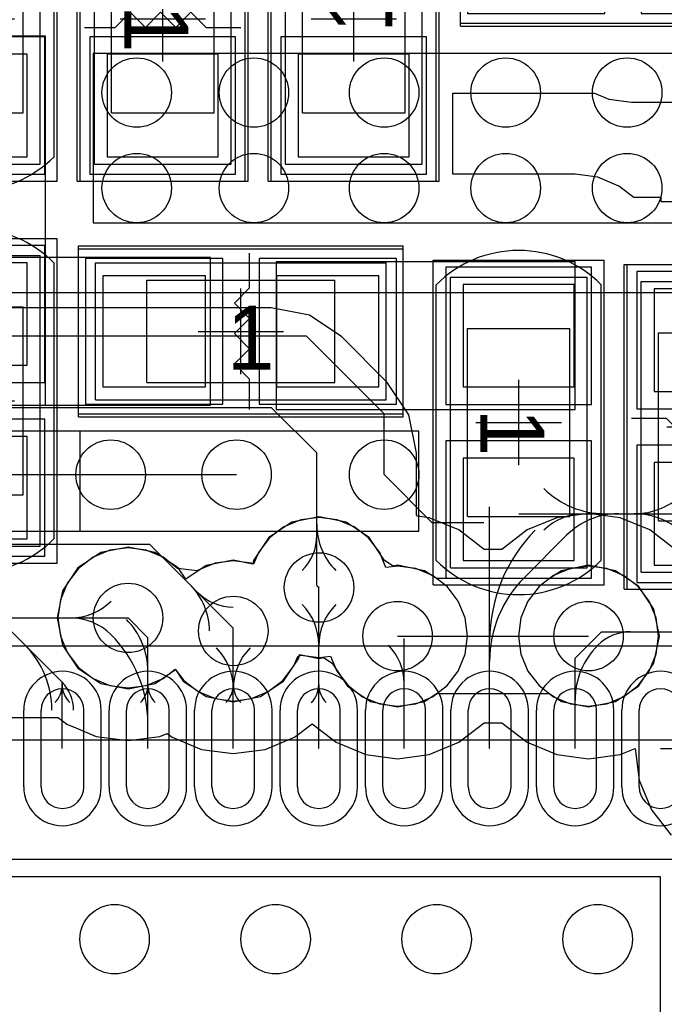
# Model space of a CAD drawing. Extents: x 772.2 to 790.5, y 469.3 to 499.1.
# Tile 6 of 20: x 778.3 to 782.1, y 479.7 to 485.5. Entities that reach past the tile are written whole.
import ezdxf

# ---------------------------------------------------------------- set-up
doc = ezdxf.new("R2010")
doc.units = 0
doc.layers.get('0').update_dxf_attribs({"linetype": 'CONTINUOUS'})
for name, color, linetype in [('BOTTOMLAYER', 5, 'CONTINUOUS'), ('BOTTOMOVERLAY', 54, 'CONTINUOUS'), ('MECHANICAL13', 56, 'CONTINUOUS'), ('MECHANICAL15', 56, 'CONTINUOUS'), ('MECHANICAL16', 56, 'CONTINUOUS'), ('MIDLAYER1', 16, 'CONTINUOUS'), ('MIDLAYER2', 76, 'CONTINUOUS'), ('MULTILAYER', 9, 'CONTINUOUS'), ('TOPLAYER', 1, 'CONTINUOUS'), ('TOPOVERLAY', 2, 'CONTINUOUS'), ('TOPPASTE', 8, 'CONTINUOUS'), ('TOPSOLDER', 216, 'CONTINUOUS')]:
    doc.layers.add(name, color=color, linetype=linetype)

# ---------------------------------------------------------------- blocks, each defined once
blk = doc.blocks.new('QFN50P600X600X100_40N_2')
at = {"layer": 'MECHANICAL13'}
blk.add_line((3.050002, -3.050002), (-3.049999, -3.050002), dxfattribs=at)
at = {"layer": 'MECHANICAL15'}
blk.add_line((3.6, -3.6), (-3.599998, -3.6), dxfattribs=at)
at = {"layer": 'TOPLAYER'}
for p, q in [((-2.250001, 2.250001), (-2.250001, -2.250001)), ((-2.250001, -2.250001), (2.250001, -2.250001)), ((-2.125, -2.775001), (-2.125, -3.225002)), ((-1.874998, -2.775001), (-1.874998, -3.225002)), ((-1.625001, -2.775001), (-1.625001, -3.225002)), ((-1.374999, -2.775001), (-1.374999, -3.225002)), ((-1.125002, -2.775001), (-1.125002, -3.225002)), ((-0.874997, -2.775001), (-0.874997, -3.225002)), ((-0.625, -2.775001), (-0.625, -3.225002)), ((-0.374998, -2.775001), (-0.374998, -3.225002)), ((-0.125001, -2.775001), (-0.125001, -3.225002)), ((0.125004, -2.775001), (0.125004, -3.225002)), ((0.375001, -2.775001), (0.375001, -3.225002)), ((0.625003, -2.775001), (0.625003, -3.225002)), ((0.875, -2.775001), (0.875, -3.225002)), ((1.125002, -2.775001), (1.125002, -3.225002)), ((1.374999, -2.775001), (1.374999, -3.225002))]:
    blk.add_line(p, q, dxfattribs=at)
for centre, start, end in [((-2.249998, -2.775001), 0, 180), ((-1.749999, -2.775001), 0, 180), ((-1.25, -2.775001), 0, 180), ((-0.749999, -2.775001), 0, 180), ((-0.249999, -2.775001), 0, 180), ((0.250002, -2.775001), 0, 180), ((0.750001, -2.775001), 0, 180), ((1.25, -2.775001), 0, 180), ((-2.249998, -3.225002), 180, 0), ((-1.749999, -3.225002), 180, 0), ((-1.25, -3.225002), 180, 0), ((-0.749999, -3.225002), 180, 0), ((-0.249999, -3.225002), 180, 0), ((0.250002, -3.225002), 180, 0), ((0.750001, -3.225002), 180, 0), ((1.25, -3.225002), 180, 0)]:
    blk.add_arc(centre, 0.125, start, end, dxfattribs=at)
at = {"layer": 'TOPPASTE'}
for p, q in [((-2.250001, 2.250001), (-2.250001, -2.250001)), ((-2.250001, -2.250001), (2.250001, -2.250001)), ((-2.125, -2.775001), (-2.125, -3.225002)), ((-1.874998, -2.775001), (-1.874998, -3.225002)), ((-1.625001, -2.775001), (-1.625001, -3.225002)), ((-1.374999, -2.775001), (-1.374999, -3.225002)), ((-1.125002, -2.775001), (-1.125002, -3.225002)), ((-0.874997, -2.775001), (-0.874997, -3.225002)), ((-0.625, -2.775001), (-0.625, -3.225002)), ((-0.374998, -2.775001), (-0.374998, -3.225002)), ((-0.125001, -2.775001), (-0.125001, -3.225002)), ((0.125004, -2.775001), (0.125004, -3.225002)), ((0.375001, -2.775001), (0.375001, -3.225002)), ((0.625003, -2.775001), (0.625003, -3.225002)), ((0.875, -2.775001), (0.875, -3.225002)), ((1.125002, -2.775001), (1.125002, -3.225002)), ((1.374999, -2.775001), (1.374999, -3.225002))]:
    blk.add_line(p, q, dxfattribs=at)
for centre, start, end in [((-2.249998, -2.775001), 0, 180), ((-1.749999, -2.775001), 0, 180), ((-1.25, -2.775001), 0, 180), ((-0.749999, -2.775001), 0, 180), ((-0.249999, -2.775001), 0, 180), ((0.250002, -2.775001), 0, 180), ((0.750001, -2.775001), 0, 180), ((1.25, -2.775001), 0, 180), ((-2.249998, -3.225002), 180, 0), ((-1.749999, -3.225002), 180, 0), ((-1.25, -3.225002), 180, 0), ((-0.749999, -3.225002), 180, 0), ((-0.249999, -3.225002), 180, 0), ((0.250002, -3.225002), 180, 0), ((0.750001, -3.225002), 180, 0), ((1.25, -3.225002), 180, 0)]:
    blk.add_arc(centre, 0.125, start, end, dxfattribs=at)
at = {"layer": 'TOPSOLDER'}
for p, q in [((-2.351601, -2.351601), (2.351601, -2.351601)), ((-2.0234, -2.775001), (-2.0234, -3.225002)), ((-1.976598, -2.775001), (-1.976598, -3.225002)), ((-1.523401, -2.775001), (-1.523401, -3.225002)), ((-1.476599, -2.775001), (-1.476599, -3.225002)), ((-1.023402, -2.775001), (-1.023402, -3.225002)), ((-0.976597, -2.775001), (-0.976597, -3.225002)), ((-0.5234, -2.775001), (-0.5234, -3.225002)), ((-0.476598, -2.775001), (-0.476598, -3.225002)), ((-0.023401, -2.775001), (-0.023401, -3.225002)), ((0.023404, -2.775001), (0.023404, -3.225002)), ((0.476601, -2.775001), (0.476601, -3.225002)), ((0.523403, -2.775001), (0.523403, -3.225002)), ((0.9766, -2.775001), (0.9766, -3.225002)), ((1.023402, -2.775001), (1.023402, -3.225002)), ((1.476599, -2.775001), (1.476599, -3.225002))]:
    blk.add_line(p, q, dxfattribs=at)
for centre, start, end in [((-2.249998, -2.775001), 0, 180), ((-1.749999, -2.775001), 0, 180), ((-1.25, -2.775001), 0, 180), ((-0.749999, -2.775001), 0, 180), ((-0.249999, -2.775001), 0, 180), ((0.250002, -2.775001), 0, 180), ((0.750001, -2.775001), 0, 180), ((1.25, -2.775001), 0, 180), ((-2.249998, -3.225002), 180, 0), ((-1.749999, -3.225002), 180, 0), ((-1.25, -3.225002), 180, 0), ((-0.749999, -3.225002), 180, 0), ((-0.249999, -3.225002), 180, 0), ((0.250002, -3.225002), 180, 0), ((0.750001, -3.225002), 180, 0), ((1.25, -3.225002), 180, 0)]:
    blk.add_arc(centre, 0.2266, start, end, dxfattribs=at)
blk = doc.blocks.new('L0402_28')
at = {"layer": 'MECHANICAL15'}
for p, q in [((-0.850001, 0.399999), (0.850001, 0.399999)), ((-0.850001, 0.399999), (-0.850001, -0.399999)), ((0.850001, 0.399999), (0.850001, -0.399999)), ((-0.850001, -0.399999), (0.850001, -0.399999))]:
    blk.add_line(p, q, dxfattribs=at)
at = {"layer": 'MECHANICAL16'}
for p, q in [((-0.950001, 0.499999), (0.950001, 0.499999)), ((-0.950001, 0.499999), (-0.950001, -0.499999)), ((0.950001, 0.499999), (0.950001, -0.499999)), ((-0.549999, 0.299999), (0.549999, 0.299999)), ((-0.549999, 0.299999), (-0.549999, -0.299999)), ((0.549999, 0.299999), (0.549999, -0.299999)), ((0, 0.249999), (0, -0.249999)), ((-0.249999, 0), (0.249999, 0)), ((-0.549999, -0.299999), (0.549999, -0.299999)), ((-0.950001, -0.499999), (0.950001, -0.499999))]:
    blk.add_line(p, q, dxfattribs=at)
at = {"layer": 'TOPLAYER'}
for p, q in [((-0.208001, 0.325001), (-0.807999, 0.325001)), ((-0.807999, 0.325001), (-0.807999, -0.325001)), ((-0.208001, -0.325001), (-0.208001, 0.325001)), ((0.807999, 0.325001), (0.208001, 0.325001)), ((0.208001, 0.325001), (0.208001, -0.325001)), ((0.807999, -0.325001), (0.807999, 0.325001)), ((-0.807999, -0.325001), (-0.208001, -0.325001)), ((0.208001, -0.325001), (0.807999, -0.325001))]:
    blk.add_line(p, q, dxfattribs=at)
at = {"layer": 'TOPOVERLAY'}
for p, q in [((-0.950001, 0.4826), (-0.950001, -0.4826)), ((-0.950001, 0.4826), (0.950001, 0.4826)), ((0.950001, 0.4826), (0.950001, -0.4826)), ((0.0508, 0.4572), (0.0508, 0.254)), ((0.0508, 0.254), (-0.0381, 0.1651)), ((-0.0381, 0.1651), (0.0508, 0.0762)), ((0.0508, 0.0762), (-0.0381, -0.0127)), ((-0.0381, -0.0127), (0.0508, -0.1016)), ((0.0508, -0.1016), (-0.0381, -0.1905)), ((-0.0381, -0.1905), (0.0508, -0.2794)), ((0.0508, -0.2794), (0.0508, -0.4572)), ((-0.950001, -0.4826), (0.950001, -0.4826))]:
    blk.add_line(p, q, dxfattribs=at)
at = {"layer": 'TOPPASTE'}
for p, q in [((-0.208001, 0.325001), (-0.807999, 0.325001)), ((-0.807999, 0.325001), (-0.807999, -0.325001)), ((-0.208001, -0.325001), (-0.208001, 0.325001)), ((0.807999, 0.325001), (0.208001, 0.325001)), ((0.208001, 0.325001), (0.208001, -0.325001)), ((0.807999, -0.325001), (0.807999, 0.325001)), ((-0.807999, -0.325001), (-0.208001, -0.325001)), ((0.208001, -0.325001), (0.807999, -0.325001))]:
    blk.add_line(p, q, dxfattribs=at)
at = {"layer": 'TOPSOLDER'}
for p, q in [((-0.106401, 0.426601), (-0.909599, 0.426601)), ((-0.909599, 0.426601), (-0.909599, -0.426601)), ((-0.106401, -0.426601), (-0.106401, 0.426601)), ((0.909599, 0.426601), (0.106401, 0.426601)), ((0.106401, 0.426601), (0.106401, -0.426601)), ((0.909599, -0.426601), (0.909599, 0.426601)), ((-0.909599, -0.426601), (-0.106401, -0.426601)), ((0.106401, -0.426601), (0.909599, -0.426601))]:
    blk.add_line(p, q, dxfattribs=at)
at = {"layer": 'MECHANICAL15'}
blk.add_text('1', height=0.375001, dxfattribs=at).set_placement((-0.082133, -0.22496))
blk = doc.blocks.new('0402C_39')
at = {"layer": 'MECHANICAL15'}
for p, q in [((0.850001, 0.399999), (-0.850001, 0.399999)), ((-0.850001, -0.399999), (-0.850001, 0.399999)), ((0.850001, -0.399999), (0.850001, 0.399999)), ((0.850001, -0.399999), (-0.850001, -0.399999))]:
    blk.add_line(p, q, dxfattribs=at)
at = {"layer": 'MECHANICAL16'}
for p, q in [((0.950001, 0.499999), (-0.950001, 0.499999)), ((-0.950001, -0.499999), (-0.950001, 0.499999)), ((0.950001, -0.499999), (0.950001, 0.499999)), ((0.549999, 0.299999), (-0.549999, 0.299999)), ((-0.549999, -0.299999), (-0.549999, 0.299999)), ((0.549999, -0.299999), (0.549999, 0.299999)), ((0, -0.249999), (0, 0.249999)), ((0.249999, 0), (-0.249999, 0)), ((0.549999, -0.299999), (-0.549999, -0.299999)), ((0.950001, -0.499999), (-0.950001, -0.499999))]:
    blk.add_line(p, q, dxfattribs=at)
at = {"layer": 'TOPLAYER'}
for p, q in [((-0.208001, 0.325001), (-0.807999, 0.325001)), ((-0.807999, 0.325001), (-0.807999, -0.325001)), ((-0.208001, -0.325001), (-0.208001, 0.325001)), ((0.807999, 0.325001), (0.208001, 0.325001)), ((0.208001, 0.325001), (0.208001, -0.325001)), ((0.807999, -0.325001), (0.807999, 0.325001)), ((-0.807999, -0.325001), (-0.208001, -0.325001)), ((0.208001, -0.325001), (0.807999, -0.325001))]:
    blk.add_line(p, q, dxfattribs=at)
at = {"layer": 'TOPOVERLAY'}
for p, q in [((-0.807319, 0.481546), (-0.806265, 0.4826)), ((0.806265, 0.4826), (-0.806265, 0.4826)), ((0.807316, 0.481548), (0.806265, 0.4826)), ((0.806262, -0.4826), (-0.806262, -0.4826))]:
    blk.add_line(p, q, dxfattribs=at)
for centre, radius, start, end in [((-0.325768, -0.000003), 0.68101, -224.999816, -134.875), ((0.325765, -0.000003), 0.681015, -45.125, 44.999816)]:
    blk.add_arc(centre, radius, start, end, dxfattribs=at)
at = {"layer": 'TOPPASTE'}
for p, q in [((-0.208001, 0.325001), (-0.807999, 0.325001)), ((-0.807999, 0.325001), (-0.807999, -0.325001)), ((-0.208001, -0.325001), (-0.208001, 0.325001)), ((0.807999, 0.325001), (0.208001, 0.325001)), ((0.208001, 0.325001), (0.208001, -0.325001)), ((0.807999, -0.325001), (0.807999, 0.325001)), ((-0.807999, -0.325001), (-0.208001, -0.325001)), ((0.208001, -0.325001), (0.807999, -0.325001))]:
    blk.add_line(p, q, dxfattribs=at)
at = {"layer": 'TOPSOLDER'}
for p, q in [((-0.106401, 0.426601), (-0.909599, 0.426601)), ((-0.909599, 0.426601), (-0.909599, -0.426601)), ((-0.106401, -0.426601), (-0.106401, 0.426601)), ((0.909599, 0.426601), (0.106401, 0.426601)), ((0.106401, 0.426601), (0.106401, -0.426601)), ((0.909599, -0.426601), (0.909599, 0.426601)), ((-0.909599, -0.426601), (-0.106401, -0.426601)), ((0.106401, -0.426601), (0.909599, -0.426601))]:
    blk.add_line(p, q, dxfattribs=at)
at = {"layer": 'MECHANICAL15'}
blk.add_text('1', height=0.375001, dxfattribs=at).set_placement((-0.082133, -0.22496))
blk = doc.blocks.new('0402C_42')
at = {"layer": 'MECHANICAL15'}
for p, q in [((-0.850001, -0.399999), (-0.850001, 0.399999)), ((0.850001, 0.399999), (-0.850001, 0.399999)), ((0.850001, -0.399999), (0.850001, 0.399999)), ((0.850001, -0.399999), (-0.850001, -0.399999))]:
    blk.add_line(p, q, dxfattribs=at)
at = {"layer": 'MECHANICAL16'}
for p, q in [((-0.950001, -0.499999), (-0.950001, 0.499999)), ((0.950001, 0.499999), (-0.950001, 0.499999)), ((0.950001, -0.499999), (0.950001, 0.499999)), ((-0.549999, -0.299999), (-0.549999, 0.299999)), ((0.549999, 0.299999), (-0.549999, 0.299999)), ((0.549999, -0.299999), (0.549999, 0.299999)), ((0, -0.249999), (0, 0.249999)), ((0.249999, 0), (-0.249999, 0)), ((0.549999, -0.299999), (-0.549999, -0.299999)), ((0.950001, -0.499999), (-0.950001, -0.499999))]:
    blk.add_line(p, q, dxfattribs=at)
at = {"layer": 'TOPLAYER'}
for p, q in [((-0.208001, 0.325001), (-0.807999, 0.325001)), ((-0.807999, 0.325001), (-0.807999, -0.325001)), ((-0.208001, -0.325001), (-0.208001, 0.325001)), ((0.807999, 0.325001), (0.208001, 0.325001)), ((0.208001, 0.325001), (0.208001, -0.325001)), ((0.807999, -0.325001), (0.807999, 0.325001)), ((-0.807999, -0.325001), (-0.208001, -0.325001)), ((0.208001, -0.325001), (0.807999, -0.325001))]:
    blk.add_line(p, q, dxfattribs=at)
at = {"layer": 'TOPOVERLAY'}
for p, q in [((-0.807319, 0.481546), (-0.806265, 0.4826)), ((0.806265, 0.4826), (-0.806265, 0.4826)), ((0.807316, 0.481548), (0.806265, 0.4826)), ((0.806262, -0.4826), (-0.806262, -0.4826))]:
    blk.add_line(p, q, dxfattribs=at)
for centre, radius, start, end in [((-0.325768, -0.000003), 0.68101, -224.999816, -134.875), ((0.325765, -0.000003), 0.681015, -45.125, 44.999816)]:
    blk.add_arc(centre, radius, start, end, dxfattribs=at)
at = {"layer": 'TOPPASTE'}
for p, q in [((-0.208001, 0.325001), (-0.807999, 0.325001)), ((-0.807999, 0.325001), (-0.807999, -0.325001)), ((-0.208001, -0.325001), (-0.208001, 0.325001)), ((0.807999, 0.325001), (0.208001, 0.325001)), ((0.208001, 0.325001), (0.208001, -0.325001)), ((0.807999, -0.325001), (0.807999, 0.325001)), ((-0.807999, -0.325001), (-0.208001, -0.325001)), ((0.208001, -0.325001), (0.807999, -0.325001))]:
    blk.add_line(p, q, dxfattribs=at)
at = {"layer": 'TOPSOLDER'}
for p, q in [((-0.106401, 0.426601), (-0.909599, 0.426601)), ((-0.909599, 0.426601), (-0.909599, -0.426601)), ((-0.106401, -0.426601), (-0.106401, 0.426601)), ((0.909599, 0.426601), (0.106401, 0.426601)), ((0.106401, 0.426601), (0.106401, -0.426601)), ((0.909599, -0.426601), (0.909599, 0.426601)), ((-0.909599, -0.426601), (-0.106401, -0.426601)), ((0.106401, -0.426601), (0.909599, -0.426601))]:
    blk.add_line(p, q, dxfattribs=at)
at = {"layer": 'MECHANICAL15'}
blk.add_text('1', height=0.375001, dxfattribs=at).set_placement((-0.082133, -0.22496))
blk = doc.blocks.new('L0402_51')
at = {"layer": 'MECHANICAL15'}
for p, q in [((-0.850001, 0.399999), (0.850001, 0.399999)), ((-0.850001, -0.399999), (-0.850001, 0.399999)), ((0.850001, -0.399999), (0.850001, 0.399999)), ((-0.850001, -0.399999), (0.850001, -0.399999))]:
    blk.add_line(p, q, dxfattribs=at)
at = {"layer": 'MECHANICAL16'}
for p, q in [((-0.950001, 0.499999), (0.950001, 0.499999)), ((-0.950001, -0.499999), (-0.950001, 0.499999)), ((0.950001, -0.499999), (0.950001, 0.499999)), ((-0.549999, 0.299999), (0.549999, 0.299999)), ((-0.549999, -0.299999), (-0.549999, 0.299999)), ((0.549999, -0.299999), (0.549999, 0.299999)), ((0, -0.249999), (0, 0.249999)), ((-0.249999, 0), (0.249999, 0)), ((-0.549999, -0.299999), (0.549999, -0.299999)), ((-0.950001, -0.499999), (0.950001, -0.499999))]:
    blk.add_line(p, q, dxfattribs=at)
at = {"layer": 'TOPLAYER'}
for p, q in [((-0.208001, 0.325001), (-0.807999, 0.325001)), ((-0.807999, 0.325001), (-0.807999, -0.325001)), ((-0.208001, -0.325001), (-0.208001, 0.325001)), ((0.807999, 0.325001), (0.208001, 0.325001)), ((0.208001, 0.325001), (0.208001, -0.325001)), ((0.807999, -0.325001), (0.807999, 0.325001)), ((-0.807999, -0.325001), (-0.208001, -0.325001)), ((0.208001, -0.325001), (0.807999, -0.325001))]:
    blk.add_line(p, q, dxfattribs=at)
at = {"layer": 'TOPOVERLAY'}
for p, q in [((-0.950001, -0.4826), (-0.950001, 0.4826)), ((-0.950001, 0.4826), (0.950001, 0.4826)), ((0.950001, -0.4826), (0.950001, 0.4826)), ((0.0508, 0.254), (0.0508, 0.4572)), ((-0.0381, 0.1651), (0.0508, 0.254)), ((-0.0381, 0.1651), (0.0508, 0.0762)), ((-0.0381, -0.0127), (0.0508, 0.0762)), ((-0.0381, -0.0127), (0.0508, -0.1016)), ((-0.0381, -0.1905), (0.0508, -0.1016)), ((-0.0381, -0.1905), (0.0508, -0.2794)), ((0.0508, -0.4572), (0.0508, -0.2794)), ((-0.950001, -0.4826), (0.950001, -0.4826))]:
    blk.add_line(p, q, dxfattribs=at)
at = {"layer": 'TOPPASTE'}
for p, q in [((-0.208001, 0.325001), (-0.807999, 0.325001)), ((-0.807999, 0.325001), (-0.807999, -0.325001)), ((-0.208001, -0.325001), (-0.208001, 0.325001)), ((0.807999, 0.325001), (0.208001, 0.325001)), ((0.208001, 0.325001), (0.208001, -0.325001)), ((0.807999, -0.325001), (0.807999, 0.325001)), ((-0.807999, -0.325001), (-0.208001, -0.325001)), ((0.208001, -0.325001), (0.807999, -0.325001))]:
    blk.add_line(p, q, dxfattribs=at)
at = {"layer": 'TOPSOLDER'}
for p, q in [((-0.106401, 0.426601), (-0.909599, 0.426601)), ((-0.909599, 0.426601), (-0.909599, -0.426601)), ((-0.106401, -0.426601), (-0.106401, 0.426601)), ((0.909599, 0.426601), (0.106401, 0.426601)), ((0.106401, 0.426601), (0.106401, -0.426601)), ((0.909599, -0.426601), (0.909599, 0.426601)), ((-0.909599, -0.426601), (-0.106401, -0.426601)), ((0.106401, -0.426601), (0.909599, -0.426601))]:
    blk.add_line(p, q, dxfattribs=at)
at = {"layer": 'MECHANICAL15'}
blk.add_text('1', height=0.375001, dxfattribs=at).set_placement((-0.082133, -0.22496))
blk = doc.blocks.new('0402C_55')
at = {"layer": 'MECHANICAL15'}
for p, q in [((-0.850001, 0.399999), (0.850001, 0.399999)), ((-0.850001, 0.399999), (-0.850001, -0.399999)), ((0.850001, 0.399999), (0.850001, -0.399999)), ((-0.850001, -0.399999), (0.850001, -0.399999))]:
    blk.add_line(p, q, dxfattribs=at)
at = {"layer": 'MECHANICAL16'}
for p, q in [((-0.950001, 0.499999), (0.950001, 0.499999)), ((-0.950001, 0.499999), (-0.950001, -0.499999)), ((0.950001, 0.499999), (0.950001, -0.499999)), ((-0.549999, 0.299999), (0.549999, 0.299999)), ((-0.549999, 0.299999), (-0.549999, -0.299999)), ((0.549999, 0.299999), (0.549999, -0.299999)), ((0, 0.249999), (0, -0.249999)), ((-0.249999, 0), (0.249999, 0)), ((-0.549999, -0.299999), (0.549999, -0.299999)), ((-0.950001, -0.499999), (0.950001, -0.499999))]:
    blk.add_line(p, q, dxfattribs=at)
at = {"layer": 'TOPLAYER'}
for p, q in [((-0.208001, 0.325001), (-0.807999, 0.325001)), ((-0.807999, 0.325001), (-0.807999, -0.325001)), ((-0.208001, -0.325001), (-0.208001, 0.325001)), ((0.807999, 0.325001), (0.208001, 0.325001)), ((0.208001, 0.325001), (0.208001, -0.325001)), ((0.807999, -0.325001), (0.807999, 0.325001)), ((-0.807999, -0.325001), (-0.208001, -0.325001)), ((0.208001, -0.325001), (0.807999, -0.325001))]:
    blk.add_line(p, q, dxfattribs=at)
at = {"layer": 'TOPOVERLAY'}
for p, q in [((-0.806265, 0.4826), (-0.807319, 0.481546)), ((-0.806265, 0.4826), (0.806265, 0.4826)), ((0.806265, 0.4826), (0.807316, 0.481548)), ((-0.806262, -0.4826), (0.806262, -0.4826))]:
    blk.add_line(p, q, dxfattribs=at)
for centre, radius, start, end in [((-0.325768, -0.000003), 0.68101, 135.000184, 225.125), ((0.325765, -0.000003), 0.681015, -45.125, 44.999816)]:
    blk.add_arc(centre, radius, start, end, dxfattribs=at)
at = {"layer": 'TOPPASTE'}
for p, q in [((-0.208001, 0.325001), (-0.807999, 0.325001)), ((-0.807999, 0.325001), (-0.807999, -0.325001)), ((-0.208001, -0.325001), (-0.208001, 0.325001)), ((0.807999, 0.325001), (0.208001, 0.325001)), ((0.208001, 0.325001), (0.208001, -0.325001)), ((0.807999, -0.325001), (0.807999, 0.325001)), ((-0.807999, -0.325001), (-0.208001, -0.325001)), ((0.208001, -0.325001), (0.807999, -0.325001))]:
    blk.add_line(p, q, dxfattribs=at)
at = {"layer": 'TOPSOLDER'}
for p, q in [((-0.106401, 0.426601), (-0.909599, 0.426601)), ((-0.909599, 0.426601), (-0.909599, -0.426601)), ((-0.106401, -0.426601), (-0.106401, 0.426601)), ((0.909599, 0.426601), (0.106401, 0.426601)), ((0.106401, 0.426601), (0.106401, -0.426601)), ((0.909599, -0.426601), (0.909599, 0.426601)), ((-0.909599, -0.426601), (-0.106401, -0.426601)), ((0.106401, -0.426601), (0.909599, -0.426601))]:
    blk.add_line(p, q, dxfattribs=at)
at = {"layer": 'MECHANICAL15'}
blk.add_text('1', height=0.375001, dxfattribs=at).set_placement((-0.082133, -0.22496))
blk = doc.blocks.new('L0402_61')
at = {"layer": 'MECHANICAL15'}
for p, q in [((0.850001, 0.399999), (-0.850001, 0.399999)), ((-0.850001, -0.399999), (-0.850001, 0.399999)), ((0.850001, -0.399999), (0.850001, 0.399999)), ((0.850001, -0.399999), (-0.850001, -0.399999))]:
    blk.add_line(p, q, dxfattribs=at)
at = {"layer": 'MECHANICAL16'}
for p, q in [((0.950001, 0.499999), (-0.950001, 0.499999)), ((-0.950001, -0.499999), (-0.950001, 0.499999)), ((0.950001, -0.499999), (0.950001, 0.499999)), ((0.549999, 0.299999), (-0.549999, 0.299999)), ((-0.549999, -0.299999), (-0.549999, 0.299999)), ((0.549999, -0.299999), (0.549999, 0.299999)), ((0, -0.249999), (0, 0.249999)), ((0.249999, 0), (-0.249999, 0)), ((0.549999, -0.299999), (-0.549999, -0.299999)), ((0.950001, -0.499999), (-0.950001, -0.499999))]:
    blk.add_line(p, q, dxfattribs=at)
at = {"layer": 'TOPLAYER'}
for p, q in [((-0.208001, 0.325001), (-0.807999, 0.325001)), ((-0.807999, 0.325001), (-0.807999, -0.325001)), ((-0.208001, -0.325001), (-0.208001, 0.325001)), ((0.807999, 0.325001), (0.208001, 0.325001)), ((0.208001, 0.325001), (0.208001, -0.325001)), ((0.807999, -0.325001), (0.807999, 0.325001)), ((-0.807999, -0.325001), (-0.208001, -0.325001)), ((0.208001, -0.325001), (0.807999, -0.325001))]:
    blk.add_line(p, q, dxfattribs=at)
at = {"layer": 'TOPOVERLAY'}
for p, q in [((-0.950001, -0.4826), (-0.950001, 0.4826)), ((0.950001, 0.4826), (-0.950001, 0.4826)), ((0.950001, -0.4826), (0.950001, 0.4826)), ((0.0508, 0.254), (0.0508, 0.4572)), ((-0.0381, 0.1651), (0.0508, 0.254)), ((0.0508, 0.0762), (-0.0381, 0.1651)), ((-0.0381, -0.0127), (0.0508, 0.0762)), ((0.0508, -0.1016), (-0.0381, -0.0127)), ((-0.0381, -0.1905), (0.0508, -0.1016)), ((0.0508, -0.2794), (-0.0381, -0.1905)), ((0.0508, -0.4572), (0.0508, -0.2794)), ((0.950001, -0.4826), (-0.950001, -0.4826))]:
    blk.add_line(p, q, dxfattribs=at)
at = {"layer": 'TOPPASTE'}
for p, q in [((-0.208001, 0.325001), (-0.807999, 0.325001)), ((-0.807999, 0.325001), (-0.807999, -0.325001)), ((-0.208001, -0.325001), (-0.208001, 0.325001)), ((0.807999, 0.325001), (0.208001, 0.325001)), ((0.208001, 0.325001), (0.208001, -0.325001)), ((0.807999, -0.325001), (0.807999, 0.325001)), ((-0.807999, -0.325001), (-0.208001, -0.325001)), ((0.208001, -0.325001), (0.807999, -0.325001))]:
    blk.add_line(p, q, dxfattribs=at)
at = {"layer": 'TOPSOLDER'}
for p, q in [((-0.106401, 0.426601), (-0.909599, 0.426601)), ((-0.909599, 0.426601), (-0.909599, -0.426601)), ((-0.106401, -0.426601), (-0.106401, 0.426601)), ((0.909599, 0.426601), (0.106401, 0.426601)), ((0.106401, 0.426601), (0.106401, -0.426601)), ((0.909599, -0.426601), (0.909599, 0.426601)), ((-0.909599, -0.426601), (-0.106401, -0.426601)), ((0.106401, -0.426601), (0.909599, -0.426601))]:
    blk.add_line(p, q, dxfattribs=at)
at = {"layer": 'MECHANICAL15'}
blk.add_text('1', height=0.375001, dxfattribs=at).set_placement((-0.082133, -0.22496))
blk = doc.blocks.new('0402R_63')
at = {"layer": 'MECHANICAL15'}
for p, q in [((-0.850001, 0.399999), (-0.850001, -0.399999)), ((-0.850001, 0.399999), (0.850001, 0.399999)), ((0.850001, 0.399999), (0.850001, -0.399999)), ((-0.850001, -0.399999), (0.850001, -0.399999))]:
    blk.add_line(p, q, dxfattribs=at)
at = {"layer": 'MECHANICAL16'}
for p, q in [((-0.950001, 0.499999), (-0.950001, -0.499999)), ((-0.950001, 0.499999), (0.950001, 0.499999)), ((0.950001, 0.499999), (0.950001, -0.499999)), ((-0.549999, 0.299999), (-0.549999, -0.299999)), ((-0.549999, 0.299999), (0.549999, 0.299999)), ((0.549999, 0.299999), (0.549999, -0.299999)), ((0, 0.249999), (0, -0.249999)), ((-0.249999, 0), (0.249999, 0)), ((-0.549999, -0.299999), (0.549999, -0.299999)), ((-0.950001, -0.499999), (0.950001, -0.499999))]:
    blk.add_line(p, q, dxfattribs=at)
at = {"layer": 'TOPLAYER'}
for p, q in [((-0.208001, 0.325001), (-0.807999, 0.325001)), ((-0.807999, 0.325001), (-0.807999, -0.325001)), ((-0.208001, -0.325001), (-0.208001, 0.325001)), ((0.807999, 0.325001), (0.208001, 0.325001)), ((0.208001, 0.325001), (0.208001, -0.325001)), ((0.807999, -0.325001), (0.807999, 0.325001)), ((-0.807999, -0.325001), (-0.208001, -0.325001)), ((0.208001, -0.325001), (0.807999, -0.325001))]:
    blk.add_line(p, q, dxfattribs=at)
at = {"layer": 'TOPOVERLAY'}
for p, q in [((-0.950001, 0.4826), (0.950001, 0.4826)), ((-0.950001, 0.4826), (-0.950001, -0.4826)), ((0.950001, 0.4826), (0.950001, -0.4826)), ((-0.950001, -0.4826), (0.950001, -0.4826))]:
    blk.add_line(p, q, dxfattribs=at)
at = {"layer": 'TOPPASTE'}
for p, q in [((-0.208001, 0.325001), (-0.807999, 0.325001)), ((-0.807999, 0.325001), (-0.807999, -0.325001)), ((-0.208001, -0.325001), (-0.208001, 0.325001)), ((0.807999, 0.325001), (0.208001, 0.325001)), ((0.208001, 0.325001), (0.208001, -0.325001)), ((0.807999, -0.325001), (0.807999, 0.325001)), ((-0.807999, -0.325001), (-0.208001, -0.325001)), ((0.208001, -0.325001), (0.807999, -0.325001))]:
    blk.add_line(p, q, dxfattribs=at)
at = {"layer": 'TOPSOLDER'}
for p, q in [((-0.106401, 0.426601), (-0.909599, 0.426601)), ((-0.909599, 0.426601), (-0.909599, -0.426601)), ((-0.106401, -0.426601), (-0.106401, 0.426601)), ((0.909599, 0.426601), (0.106401, 0.426601)), ((0.106401, 0.426601), (0.106401, -0.426601)), ((0.909599, -0.426601), (0.909599, 0.426601)), ((-0.909599, -0.426601), (-0.106401, -0.426601)), ((0.106401, -0.426601), (0.909599, -0.426601))]:
    blk.add_line(p, q, dxfattribs=at)
at = {"layer": 'MECHANICAL15'}
blk.add_text('1', height=0.375001, dxfattribs=at).set_placement((-0.082133, -0.22496))
blk = doc.blocks.new('0402R_65')
at = {"layer": 'MECHANICAL15'}
for p, q in [((-0.850001, 0.399999), (-0.850001, -0.399999)), ((0.850001, 0.399999), (-0.850001, 0.399999)), ((0.850001, 0.399999), (0.850001, -0.399999)), ((0.850001, -0.399999), (-0.850001, -0.399999))]:
    blk.add_line(p, q, dxfattribs=at)
at = {"layer": 'MECHANICAL16'}
for p, q in [((-0.950001, 0.499999), (-0.950001, -0.499999)), ((0.950001, 0.499999), (-0.950001, 0.499999)), ((0.950001, 0.499999), (0.950001, -0.499999)), ((-0.549999, 0.299999), (-0.549999, -0.299999)), ((0.549999, 0.299999), (-0.549999, 0.299999)), ((0.549999, 0.299999), (0.549999, -0.299999)), ((0, 0.249999), (0, -0.249999)), ((0.249999, 0), (-0.249999, 0)), ((0.549999, -0.299999), (-0.549999, -0.299999)), ((0.950001, -0.499999), (-0.950001, -0.499999))]:
    blk.add_line(p, q, dxfattribs=at)
at = {"layer": 'TOPLAYER'}
for p, q in [((-0.208001, 0.325001), (-0.807999, 0.325001)), ((-0.807999, 0.325001), (-0.807999, -0.325001)), ((-0.208001, -0.325001), (-0.208001, 0.325001)), ((0.807999, 0.325001), (0.208001, 0.325001)), ((0.208001, 0.325001), (0.208001, -0.325001)), ((0.807999, -0.325001), (0.807999, 0.325001)), ((-0.807999, -0.325001), (-0.208001, -0.325001)), ((0.208001, -0.325001), (0.807999, -0.325001))]:
    blk.add_line(p, q, dxfattribs=at)
at = {"layer": 'TOPOVERLAY'}
for p, q in [((0.950001, 0.4826), (-0.950001, 0.4826)), ((-0.950001, 0.4826), (-0.950001, -0.4826)), ((0.950001, 0.4826), (0.950001, -0.4826)), ((0.950001, -0.4826), (-0.950001, -0.4826))]:
    blk.add_line(p, q, dxfattribs=at)
at = {"layer": 'TOPPASTE'}
for p, q in [((-0.208001, 0.325001), (-0.807999, 0.325001)), ((-0.807999, 0.325001), (-0.807999, -0.325001)), ((-0.208001, -0.325001), (-0.208001, 0.325001)), ((0.807999, 0.325001), (0.208001, 0.325001)), ((0.208001, 0.325001), (0.208001, -0.325001)), ((0.807999, -0.325001), (0.807999, 0.325001)), ((-0.807999, -0.325001), (-0.208001, -0.325001)), ((0.208001, -0.325001), (0.807999, -0.325001))]:
    blk.add_line(p, q, dxfattribs=at)
at = {"layer": 'TOPSOLDER'}
for p, q in [((-0.106401, 0.426601), (-0.909599, 0.426601)), ((-0.909599, 0.426601), (-0.909599, -0.426601)), ((-0.106401, -0.426601), (-0.106401, 0.426601)), ((0.909599, 0.426601), (0.106401, 0.426601)), ((0.106401, 0.426601), (0.106401, -0.426601)), ((0.909599, -0.426601), (0.909599, 0.426601)), ((-0.909599, -0.426601), (-0.106401, -0.426601)), ((0.106401, -0.426601), (0.909599, -0.426601))]:
    blk.add_line(p, q, dxfattribs=at)
at = {"layer": 'MECHANICAL15'}
blk.add_text('1', height=0.375001, dxfattribs=at).set_placement((-0.082133, -0.22496))

msp = doc.modelspace()

# ---------------------------------------------------------------- linework, layer by layer
at = {"layer": 'BOTTOMLAYER'}
for p, q in [((779.78, 483.779596), (777.199789, 483.779596)), ((780.002989, 483.73524), (779.78, 483.779596)), ((780.192029, 483.608929), (780.002989, 483.73524)), ((777.2654, 483.616), (779.9832, 483.616)), ((779.9832, 483.616), (780.4404, 483.1588)), ((780.458729, 483.342229), (780.192029, 483.608929)), ((780.58504, 483.153189), (780.458729, 483.342229)), ((775.1191, 483.1969), (779.78, 483.1969)), ((779.78, 483.1969), (780.0467, 482.9302)), ((780.4404, 482.8032), (780.4404, 483.1588)), ((780.629396, 482.9302), (780.58504, 483.153189)), ((780.0467, 482.1555), (780.0467, 482.9302)), ((780.629396, 482.568237), (780.629396, 482.9302)), ((774.992237, 482.8032), (779.5768, 482.8032)), ((780.4404, 482.8032), (780.7198, 482.5238)), ((780.635231, 482.560635), (780.629396, 482.568237)), ((780.704659, 482.551494), (780.635231, 482.560635)), ((780.877666, 482.47983), (780.704659, 482.551494)), ((781.450936, 482.551494), (781.277929, 482.47983)), ((781.636598, 482.575936), (781.450936, 482.551494)), ((781.822259, 482.551494), (781.636598, 482.575936)), ((781.995266, 482.47983), (781.822259, 482.551494)), ((780.7198, 482.5238), (781.0246, 482.5238)), ((781.026228, 482.365832), (780.877666, 482.47983)), ((781.277929, 482.47983), (781.129367, 482.365832)), ((782.143831, 482.365832), (781.995266, 482.47983)), ((777.9258, 482.3968), (779.066776, 482.3968)), ((779.066776, 482.3968), (779.557796, 481.90578)), ((781.129367, 482.365832), (781.026228, 482.365832)), ((780.0467, 482.1555), (780.0594, 482.1428)), ((778.002, 481.965), (778.9418, 481.965)), ((779.557796, 481.8888), (779.557796, 481.90578)), ((778.243361, 481.382304), (778.532913, 481.382304)), ((778.532913, 481.382304), (778.583132, 481.343769)), ((778.583132, 481.343769), (778.617627, 481.329479)), ((778.617627, 481.329479), (778.620028, 481.327877)), ((778.620028, 481.327877), (778.62286, 481.327313)), ((778.62286, 481.327313), (778.756139, 481.272106)), ((779.916464, 481.267569), (780.018717, 481.346032)), ((780.018717, 481.346032), (780.160329, 481.237369)), ((780.877666, 481.237369), (781.026228, 481.351366)), ((781.026228, 481.351366), (781.129367, 481.351366)), ((781.129367, 481.351366), (781.277929, 481.237369)), ((778.756139, 481.272106), (778.9418, 481.247663)), ((778.9418, 481.247663), (779.127461, 481.272106)), ((779.127461, 481.272106), (779.170164, 481.289794)), ((779.170164, 481.289794), (779.199127, 481.267569)), ((779.199127, 481.267569), (779.372134, 481.195906)), ((779.743457, 481.195906), (779.916464, 481.267569)), ((780.160329, 481.237369), (780.333336, 481.165705)), ((780.704659, 481.165705), (780.877666, 481.237369)), ((781.277929, 481.237369), (781.450936, 481.165705)), ((781.822262, 481.165705), (781.909058, 481.200996)), ((781.909058, 481.200996), (781.909058, 481.200998)), ((781.909058, 481.200998), (781.933501, 481.01534)), ((779.372134, 481.195906), (779.557796, 481.171463)), ((779.557796, 481.171463), (779.743457, 481.195906)), ((780.333336, 481.165705), (780.518998, 481.141263)), ((780.518998, 481.141263), (780.704659, 481.165705)), ((781.450936, 481.165705), (781.636598, 481.141263)), ((781.636598, 481.141263), (781.822254, 481.165705)), ((781.822254, 481.165705), (781.822257, 481.165703)), ((781.822257, 481.165703), (781.822254, 481.165703)), ((781.822254, 481.165703), (781.822257, 481.165703)), ((781.822257, 481.165703), (781.822262, 481.165705)), ((781.822257, 481.165703), (781.822257, 481.165703)), ((781.822262, 481.165705), (781.822262, 481.165705)), ((781.933501, 481.01534), (782.005164, 480.842333)), ((782.005164, 480.842333), (782.119162, 480.693768))]:
    msp.add_line(p, q, dxfattribs=at)
for centre in [(778.9926, 485.0384), (779.6784, 485.0384), (780.4404, 485.0384), (781.1516, 485.0384), (781.8628, 485.0384), (778.9926, 484.4796), (779.6784, 484.4796), (780.4404, 484.4796), (781.1516, 484.4796), (781.8628, 484.4796), (778.8402, 482.8032), (779.5768, 482.8032), (780.4404, 482.8032), (780.0594, 482.1428), (778.9418, 481.965), (779.557796, 481.8888), (780.518998, 481.858599), (781.636598, 481.858599), (778.8632, 480.0854), (779.8054, 480.0854), (780.7476, 480.0854), (781.689801, 480.0854)]:
    msp.add_circle(centre, 0.2032, dxfattribs=at)
for centre, radius, start, end in [((780.427327, 482.510727), 0.380627, 180, 225), ((779.752794, 482.449406), 0.293906, 315, 360), ((779.039836, 481.8888), 0.378259, 0, 45), ((779.557796, 482.324773), 0.296273, 225, 270), ((778.604534, 482.302266), 0.337266, 270, 315), ((778.604534, 481.627734), 0.337266, 45, 90)]:
    msp.add_arc(centre, radius, start, end, dxfattribs=at)
at = {"layer": 'BOTTOMOVERLAY'}
msp.add_line((773.460998, 483.8692), (789.234398, 483.8692), dxfattribs=at)
at = {"layer": 'MIDLAYER1'}
for p, q in [((779.953309, 482.53874), (779.854447, 482.49779)), ((780.0594, 482.552708), (779.953309, 482.53874)), ((780.165491, 482.53874), (780.0594, 482.552708)), ((780.264353, 482.49779), (780.165491, 482.53874)), ((779.854447, 482.49779), (779.76955, 482.43265)), ((780.34925, 482.43265), (780.264353, 482.49779)), ((779.76955, 482.43265), (779.70441, 482.347753)), ((780.41439, 482.347753), (780.34925, 482.43265)), ((778.835709, 482.36094), (778.736847, 482.31999)), ((778.9418, 482.374908), (778.835709, 482.36094)), ((779.047891, 482.36094), (778.9418, 482.374908)), ((779.146753, 482.31999), (779.047891, 482.36094)), ((778.736847, 482.31999), (778.65195, 482.25485)), ((779.231647, 482.25485), (779.146753, 482.31999)), ((779.557796, 482.298708), (779.451705, 482.28474)), ((779.663886, 482.28474), (779.557796, 482.298708)), ((779.70441, 482.347753), (779.676198, 482.27964)), ((780.450928, 482.259546), (780.41439, 482.347753)), ((778.65195, 482.25485), (778.58681, 482.169953)), ((779.347395, 482.23961), (779.231647, 482.25485)), ((779.352843, 482.24379), (779.347395, 482.23961)), ((779.451705, 482.28474), (779.352843, 482.24379)), ((779.676198, 482.27964), (779.663886, 482.28474)), ((780.518998, 482.268507), (780.450928, 482.259546)), ((780.625088, 482.25454), (780.518998, 482.268507)), ((780.72395, 482.21359), (780.625088, 482.25454)), ((781.530507, 482.25454), (781.431645, 482.21359)), ((781.636598, 482.268507), (781.530507, 482.25454)), ((781.742688, 482.25454), (781.636598, 482.268507)), ((781.84155, 482.21359), (781.742688, 482.25454)), ((780.808847, 482.148449), (780.72395, 482.21359)), ((781.431645, 482.21359), (781.346748, 482.148449)), ((781.926447, 482.148449), (781.84155, 482.21359)), ((778.58681, 482.169953), (778.54586, 482.071091)), ((780.873988, 482.063552), (780.808847, 482.148449)), ((781.346748, 482.148449), (781.281607, 482.063552)), ((781.991588, 482.063552), (781.926447, 482.148449)), ((778.54586, 482.071091), (778.531892, 481.965)), ((780.914938, 481.96469), (780.873988, 482.063552)), ((781.281607, 482.063552), (781.240657, 481.96469)), ((782.032538, 481.96469), (781.991588, 482.063552)), ((778.531892, 481.965), (778.54586, 481.858909)), ((780.928905, 481.858599), (780.914938, 481.96469)), ((781.240657, 481.96469), (781.22669, 481.858599)), ((782.046505, 481.858599), (782.032538, 481.96469)), ((778.54586, 481.858909), (778.58681, 481.760047)), ((780.914938, 481.752509), (780.928905, 481.858599)), ((781.22669, 481.858599), (781.240657, 481.752509)), ((782.032538, 481.752509), (782.046505, 481.858599)), ((778.58681, 481.760047), (778.65195, 481.67515)), ((779.912786, 481.683847), (779.9359, 481.739646)), ((779.9359, 481.739646), (779.953312, 481.74686)), ((779.953312, 481.74686), (780.0594, 481.732892)), ((780.0594, 481.732892), (780.127469, 481.741853)), ((780.127469, 481.741853), (780.164007, 481.653647)), ((780.873988, 481.653647), (780.914938, 481.752509)), ((781.240657, 481.752509), (781.281607, 481.653647)), ((781.991588, 481.653647), (782.032538, 481.752509)), ((778.65195, 481.67515), (778.736847, 481.61001)), ((779.146753, 481.61001), (779.217695, 481.664442)), ((779.217695, 481.664442), (779.267946, 481.59895)), ((779.847645, 481.59895), (779.912786, 481.683847)), ((778.736847, 481.61001), (778.835709, 481.56906)), ((779.047891, 481.56906), (779.146753, 481.61001)), ((780.164007, 481.653647), (780.229148, 481.56875)), ((780.808847, 481.56875), (780.873988, 481.653647)), ((781.281607, 481.653647), (781.346748, 481.56875)), ((781.926447, 481.56875), (781.991588, 481.653647)), ((778.835709, 481.56906), (778.9418, 481.555092)), ((778.9418, 481.555092), (779.047891, 481.56906)), ((779.267946, 481.59895), (779.352843, 481.53381)), ((779.762748, 481.53381), (779.847645, 481.59895)), ((780.229148, 481.56875), (780.314045, 481.503609)), ((780.72395, 481.503609), (780.808847, 481.56875)), ((781.346748, 481.56875), (781.431645, 481.503609)), ((781.84155, 481.503609), (781.926447, 481.56875)), ((779.352843, 481.53381), (779.451705, 481.49286)), ((779.451705, 481.49286), (779.557796, 481.478892)), ((779.557796, 481.478892), (779.663886, 481.49286)), ((779.663886, 481.49286), (779.762748, 481.53381)), ((780.314045, 481.503609), (780.412907, 481.462659)), ((780.625088, 481.462659), (780.72395, 481.503609)), ((781.431645, 481.503609), (781.530507, 481.462659)), ((781.742688, 481.462659), (781.84155, 481.503609)), ((780.412907, 481.462659), (780.518998, 481.448692)), ((780.518998, 481.448692), (780.625088, 481.462659)), ((781.530507, 481.462659), (781.636598, 481.448692)), ((781.636598, 481.448692), (781.742688, 481.462659))]:
    msp.add_line(p, q, dxfattribs=at)
for centre in [(778.9926, 485.0384), (779.6784, 485.0384), (780.4404, 485.0384), (781.1516, 485.0384), (781.8628, 485.0384), (778.9926, 484.4796), (779.6784, 484.4796), (780.4404, 484.4796), (781.1516, 484.4796), (781.8628, 484.4796), (778.8402, 482.8032), (779.5768, 482.8032), (780.4404, 482.8032), (780.0594, 482.1428), (778.9418, 481.965), (779.557796, 481.8888), (780.518998, 481.858599), (781.636598, 481.858599), (778.8632, 480.0854), (779.8054, 480.0854), (780.7476, 480.0854), (781.689801, 480.0854)]:
    msp.add_circle(centre, 0.2032, dxfattribs=at)
at = {"layer": 'MIDLAYER2'}
for p, q in [((779.90083, 482.525621), (779.766401, 482.435799)), ((780.0594, 482.557163), (779.90083, 482.525621)), ((780.21797, 482.525621), (780.0594, 482.557163)), ((780.352399, 482.435799), (780.21797, 482.525621)), ((779.766401, 482.435799), (779.676579, 482.30137)), ((780.442219, 482.301372), (780.352399, 482.435799)), ((778.9418, 482.379363), (778.78323, 482.347821)), ((779.10037, 482.347821), (778.9418, 482.379363)), ((778.78323, 482.347821), (778.648801, 482.257999)), ((779.234799, 482.257999), (779.10037, 482.347821)), ((779.557796, 482.303163), (779.399226, 482.271621)), ((779.672401, 482.280366), (779.557796, 482.303163)), ((779.676579, 482.30137), (779.672401, 482.280366)), ((780.442221, 482.301375), (780.442219, 482.301372)), ((780.442221, 482.301372), (780.442221, 482.301375)), ((780.492597, 482.26771), (780.442221, 482.301372)), ((778.648801, 482.257999), (778.558979, 482.12357)), ((779.279257, 482.191461), (779.234799, 482.257999)), ((779.399226, 482.271621), (779.279257, 482.191461)), ((780.518998, 482.272962), (780.492597, 482.26771)), ((780.677567, 482.241421), (780.518998, 482.272962)), ((780.74664, 482.195269), (780.677567, 482.241421)), ((781.478028, 482.241421), (781.408955, 482.195269)), ((781.636598, 482.272962), (781.478028, 482.241421)), ((781.795167, 482.241421), (781.636598, 482.272962)), ((781.929597, 482.151599), (781.795167, 482.241421)), ((781.408955, 482.195269), (780.74664, 482.195269)), ((778.558979, 482.12357), (778.527437, 481.965)), ((782.019419, 482.017169), (781.929597, 482.151599)), ((782.050961, 481.858599), (782.019419, 482.017169)), ((778.527437, 481.965), (778.558979, 481.80643)), ((780.518998, 481.858599), (781.636598, 481.858599)), ((782.019419, 481.70003), (782.050961, 481.858599)), ((778.558979, 481.80643), (778.648801, 481.672001)), ((779.850795, 481.595801), (779.940617, 481.73023)), ((779.940617, 481.73023), (779.944795, 481.751234)), ((779.944795, 481.751234), (780.0594, 481.728437)), ((780.0594, 481.728437), (780.085801, 481.73369)), ((780.085801, 481.73369), (780.136177, 481.700027)), ((778.648801, 481.672001), (778.78323, 481.582179)), ((779.10037, 481.582179), (779.220339, 481.662339)), ((779.220339, 481.662339), (779.264797, 481.595801)), ((780.136177, 481.700027), (780.136177, 481.700025)), ((780.136177, 481.700025), (780.136179, 481.700027)), ((780.136179, 481.700027), (780.225999, 481.5656)), ((781.929597, 481.5656), (782.019419, 481.70003)), ((778.78323, 481.582179), (778.9418, 481.550637)), ((778.9418, 481.550637), (779.10037, 481.582179)), ((779.264797, 481.595801), (779.399226, 481.505979)), ((779.716365, 481.505979), (779.850795, 481.595801)), ((780.225999, 481.5656), (780.360428, 481.475778)), ((781.795167, 481.475778), (781.929597, 481.5656)), ((779.399226, 481.505979), (779.557796, 481.474437)), ((779.557796, 481.474437), (779.716365, 481.505979)), ((780.677567, 481.475778), (780.74664, 481.52193)), ((780.74664, 481.52193), (781.408955, 481.52193)), ((781.408955, 481.52193), (781.478028, 481.475778)), ((780.360428, 481.475778), (780.518998, 481.444236)), ((780.518998, 481.444236), (780.677567, 481.475778)), ((781.478028, 481.475778), (781.636598, 481.444236)), ((781.636598, 481.444236), (781.795167, 481.475778))]:
    msp.add_line(p, q, dxfattribs=at)
for centre in [(778.9926, 485.0384), (779.6784, 485.0384), (780.4404, 485.0384), (781.1516, 485.0384), (781.8628, 485.0384), (778.9926, 484.4796), (779.6784, 484.4796), (780.4404, 484.4796), (781.1516, 484.4796), (781.8628, 484.4796), (778.8402, 482.8032), (779.5768, 482.8032), (780.4404, 482.8032), (780.0594, 482.1428), (778.9418, 481.965), (779.557796, 481.8888), (780.518998, 481.858599), (781.636598, 481.858599), (778.8632, 480.0854), (779.8054, 480.0854), (780.7476, 480.0854), (781.689801, 480.0854)]:
    msp.add_circle(centre, 0.2032, dxfattribs=at)
at = {"layer": 'MULTILAYER'}
for centre in [(778.9926, 485.0384), (779.6784, 485.0384), (780.4404, 485.0384), (781.1516, 485.0384), (781.8628, 485.0384), (778.9926, 484.4796), (779.6784, 484.4796), (780.4404, 484.4796), (781.1516, 484.4796), (781.8628, 484.4796), (778.8402, 482.8032), (779.5768, 482.8032), (780.4404, 482.8032), (780.0594, 482.1428), (778.9418, 481.965), (779.557796, 481.8888), (780.518998, 481.858599), (781.636598, 481.858599), (778.8632, 480.0854), (779.8054, 480.0854), (780.7476, 480.0854), (781.689801, 480.0854)]:
    msp.add_circle(centre, 0.2032, dxfattribs=at)
at = {"layer": 'TOPLAYER'}
for p, q in [((778.4592, 485.368603), (777.5956, 485.368603)), ((778.4592, 483.209603), (778.4592, 485.368603)), ((778.7386, 485.267), (778.7386, 484.2764)), ((784.098, 485.267), (778.7386, 485.267)), ((780.841601, 484.560184), (780.841601, 485.034016)), ((780.841601, 485.034016), (781.6596, 485.034016)), ((781.6596, 485.034016), (781.67181, 485.035624)), ((781.67181, 485.035624), (781.756183, 485.000676)), ((781.756183, 485.000676), (781.888799, 484.983216)), ((781.888799, 484.983216), (783.7648, 484.983216)), ((781.558, 484.560184), (780.841601, 484.560184)), ((781.690616, 484.542724), (781.558, 484.560184)), ((781.814192, 484.491538), (781.690616, 484.542724)), ((781.902211, 484.423999), (781.814192, 484.491538)), ((782.060801, 484.423999), (781.902211, 484.423999)), ((782.060801, 484.398599), (782.060801, 484.423999)), ((785.489801, 484.398599), (782.060801, 484.398599)), ((778.7386, 484.2764), (784.098, 484.2764)), ((779.424397, 484.0732), (777.6748, 484.0732)), ((779.424397, 483.2096), (779.424397, 484.0732)), ((779.8084, 484.0478), (779.8084, 483.1842)), ((781.557997, 484.0478), (779.8084, 484.0478)), ((781.557997, 483.1842), (781.557997, 484.0478)), ((777.5956, 483.209603), (778.4592, 483.209603)), ((777.6748, 483.2096), (779.424397, 483.2096)), ((779.8084, 483.1842), (781.557997, 483.1842)), ((780.6436, 483.0572), (777.6083, 483.0572)), ((778.6624, 483.0572), (777.6083, 483.0572)), ((778.6624, 482.473), (778.6624, 483.0572)), ((780.6436, 482.473), (780.6436, 483.0572)), ((781.057798, 481.711), (781.057798, 482.615199)), ((781.2278, 482.5746), (782.3454, 482.5746)), ((777.6083, 482.473), (780.6436, 482.473)), ((777.6083, 482.473), (778.6624, 482.473)), ((781.260878, 482.201276), (781.50848, 482.448878)), ((780.057797, 481.201001), (780.057797, 482.1428)), ((778.0274, 482.1174), (778.556192, 481.588608)), ((778.9418, 481.965), (779.057797, 481.849003)), ((779.057797, 481.201001), (779.057797, 481.849003)), ((779.557796, 481.201001), (779.557796, 481.8888)), ((780.557796, 481.201001), (780.557796, 481.845201)), ((781.557797, 481.728998), (781.712798, 481.883999)), ((781.712798, 481.883999), (782.873999, 481.883999)), ((781.557797, 481.201001), (781.557797, 481.728998)), ((781.057798, 481.201001), (781.057798, 481.711)), ((778.556192, 481.201001), (778.556192, 481.588608)), ((782.057796, 481.201001), (782.626395, 481.201001))]:
    msp.add_line(p, q, dxfattribs=at)
for centre in [(778.9926, 485.0384), (779.6784, 485.0384), (780.4404, 485.0384), (781.1516, 485.0384), (781.8628, 485.0384), (778.9926, 484.4796), (779.6784, 484.4796), (780.4404, 484.4796), (781.1516, 484.4796), (781.8628, 484.4796), (778.8402, 482.8032), (779.5768, 482.8032), (780.4404, 482.8032), (780.0594, 482.1428), (778.9418, 481.965), (779.557796, 481.8888), (780.518998, 481.858599), (781.636598, 481.858599), (778.8632, 480.0854), (779.8054, 480.0854), (780.7476, 480.0854), (781.689801, 480.0854)]:
    msp.add_circle(centre, 0.2032, dxfattribs=at)
for centre, radius, start, end in [((781.731779, 483.078978), 0.504378, 225, 270), ((781.902741, 482.992257), 0.417657, 270, 315), ((781.609138, 482.243663), 0.330937, 90, 135), ((781.812, 482.145358), 0.429242, 90, 135), ((781.902741, 482.156943), 0.417657, 45, 90), ((781.970519, 481.83228), 0.912721, 135, 180), ((781.751154, 481.711), 0.693356, 135, 180), ((779.726005, 481.809405), 0.331793, 0, 45), ((780.400535, 481.801665), 0.342737, 135, 180), ((778.6311, 481.6543), 0.426697, 0, 45), ((778.324494, 481.347694), 0.733303, 0, 45), ((781.881883, 481.613314), 0.270685, 90, 135), ((777.95914, 481.426002), 0.537159, 0, 45), ((779.220529, 481.551534), 0.337266, 0, 45), ((779.895062, 481.551534), 0.337266, 135, 180), ((780.241366, 481.580967), 0.316431, 0, 45), ((782.010803, 481.484394), 0.453006, 135, 180), ((778.413203, 481.570596), 0.142989, 315, 360), ((778.392743, 481.426002), 0.230556, 0, 45), ((778.710144, 481.578348), 0.153952, 180, 225), ((778.909326, 481.574472), 0.148471, 315, 360), ((779.206267, 481.574472), 0.148471, 180, 225), ((779.409325, 481.574472), 0.148471, 315, 360), ((779.706266, 481.574472), 0.148471, 180, 225), ((779.909327, 481.574472), 0.148471, 315, 360), ((780.206268, 481.574472), 0.148471, 180, 225)]:
    msp.add_arc(centre, radius, start, end, dxfattribs=at)

# ---------------------------------------------------------------- block references
for name, p, rotation in [('0402C_42', (778.0274, 485.4702), 270), ('L0402_61', (779.145, 485.4702), 270), ('0402R_63', (780.2626, 485.4702), 90), ('0402R_65', (781.8374, 485.9274), 180), ('0402C_55', (778.0274, 483.235), 90), ('L0402_51', (779.6022, 483.6414), 360), ('0402C_39', (781.2278, 483.108), 270), ('L0402_28', (782.3454, 483.0826), 90), ('QFN50P600X600X100_40N_2', (779.807798, 478.200999), 180)]:
    msp.add_blockref(name, p, dxfattribs=dict(rotation=rotation))

doc.saveas('drawing.dxf')
